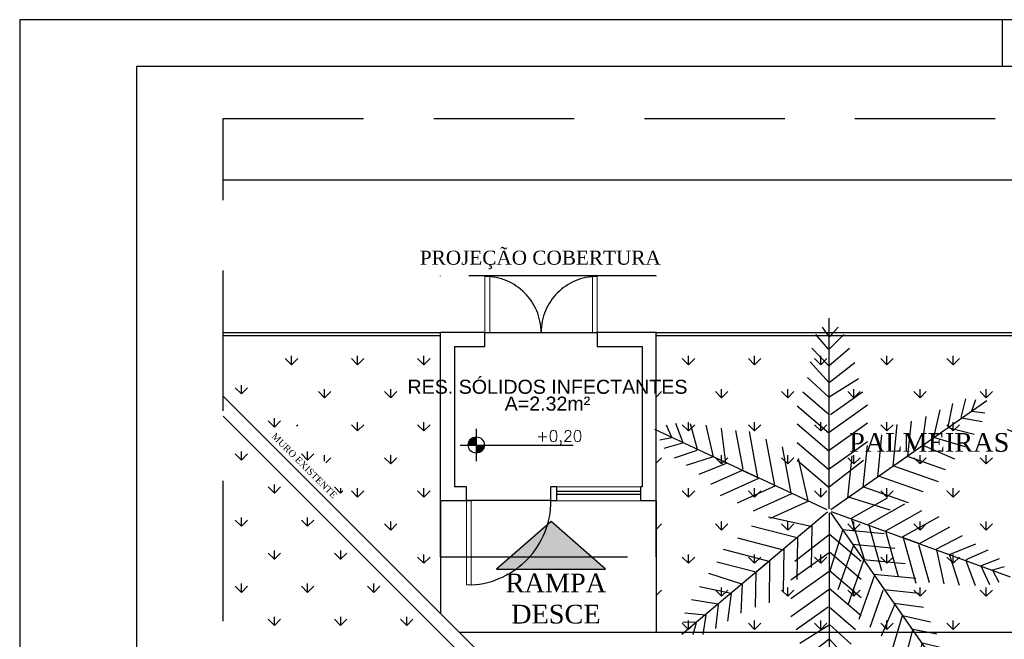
# Model space of a CAD drawing. Header units: millimetres. Extents: x 0 to 1189, y 0 to 841.
# Tile 19 of 58: x 0 to 210, y 709 to 841. Entities that reach past the tile are written whole.
import ezdxf
from ezdxf.enums import TextEntityAlignment as Align

# ---------------------------------------------------------------- set-up
doc = ezdxf.new("R2010")
doc.units = ezdxf.units.MM
doc.header["$LTSCALE"] = 8
for name, pattern in [('DASHED', [0.75, 0.5, -0.25]), ('DASHED2', [9.525, 6.35, -3.175]), ('HIDDEN', [0.375, 0.25, -0.125])]:
    doc.linetypes.add(name, pattern=pattern)
doc.layers.add('A-WALL', color=8, linetype='Continuous', lineweight=13)
for name, color, linetype in [('ARQ_ALV_ALT', 8, 'Continuous'), ('ARQ_ESQ_POR', 8, 'Continuous'), ('ARQ_LAY_CZA', 8, 'Continuous'), ('ARQ_PRJ_GER', 8, 'DASHED2'), ('ARQ_SMB_NIV', 8, 'Continuous'), ('ARQ_TXT_AMB', 8, 'Continuous'), ('ARQ_TXT_GER', 8, 'Continuous'), ('ARQ_TXT_TIT', 8, 'Continuous'), ('ARQ_VEG_GER', 8, 'Continuous'), ('ARQ_VEG_HTC', 8, 'Continuous'), ('ARQ_VIS_004', 8, 'Continuous'), ('H-FOLHAS', 7, 'Continuous'), ('HID-PRANCHA', 30, 'Continuous'), ('L1', 8, 'Continuous')]:
    doc.layers.add(name, color=color, linetype=linetype)
doc.layers.add('HID-PRANCHA-MODEL', color=30, linetype='Continuous', plot=False)
doc.layers.add('HID-VIEWPORT', color=252, linetype='Continuous', plot=False)
doc.styles.add('DUTCH', font='dutch.ttf', dxfattribs={"height": 0.16})
doc.styles.add('GRIFFE', font='simplex.shx')
doc.styles.add('LCR', font='times.ttf', dxfattribs={"height": 0.2})
doc.styles.add('Texto Cota', font='arial.ttf')

# ---------------------------------------------------------------- blocks, each defined once
blk = doc.blocks.new('Nivel Duplo')
for p, q in [((0, 0.144), (0, -0.144)), ((-0.144, 0), (0.144, 0)), ((0.072, 0), (0.864, 0))]:
    blk.add_line(p, q)
at = {"const_width": 0.024}
for points in [[(0, 0.06, 0.414214), (-0.06, 0, 0.414214)], [(0, -0.06, 0.414214), (0.06, 0, 0.414214)]]:
    blk.add_lwpolyline(points, format="xyb", dxfattribs=at)
blk.add_circle((0, 0), 0.072)
for points in [[(-0.0481, 0.0001), (0, 0), (-0.048, 0.0061), (-0.0001, 0.0477)], [(-0.0478, 0.0061), (-0.0002, 0.0476), (-0.0478, 0.01), (-0.0063, 0.0483)], [(-0.0478, 0.01), (-0.0063, 0.0483), (-0.0454, 0.017), (-0.0122, 0.047)], [(-0.0454, 0.017), (-0.0122, 0.047), (-0.0405, 0.0263), (-0.0214, 0.0434)], [(-0.0405, 0.0263), (-0.0214, 0.0434), (-0.0329, 0.0359), (-0.0237, 0.0423)], [(0.0481, -0.0001), (0, 0), (0.048, -0.0061), (0.0001, -0.0477)], [(0.0478, -0.0061), (0.0002, -0.0476), (0.0478, -0.01), (0.0063, -0.0483)], [(0.0478, -0.01), (0.0063, -0.0483), (0.0454, -0.017), (0.0122, -0.047)], [(0.0454, -0.017), (0.0122, -0.047), (0.0405, -0.0263), (0.0214, -0.0434)], [(0.0405, -0.0263), (0.0214, -0.0434), (0.0329, -0.0359), (0.0237, -0.0423)]]:
    blk.add_solid(points)
at = {"style": 'GRIFFE'}
blk.add_attdef('COTAREAL', text='', height=0.1, dxfattribs=at).set_placement((0.468, 0), align=Align.BOTTOM_CENTER)
blk.add_attdef('COTAPROJ', text='', height=0.1, dxfattribs=at).set_placement((0.468, -0.0329), align=Align.TOP_CENTER)
blk = doc.blocks.new('AREA')
at = {"style": 'Texto Cota'}
for tag, p in [('AREAS:COMODO', (0, 1.75)), ('AREAS:VALOR', (0, -1.25))]:
    blk.add_attdef(tag, text='', height=2.5, dxfattribs=at).set_placement(p, align=Align.MIDDLE_CENTER)
blk = doc.blocks.new('LEAF', base_point=(3271.7, 2217.8))
for p, q in [((3271.7, 2215.2), (3271.7, 1979.5)), ((3229.1, 2155.6), (3271.8, 2188.4)), ((3271.8, 2189.5), (3311.3, 2155.6)), ((3271.8, 2188.4), (3271.8, 2187.2)), ((3271.8, 2165.8), (3224.3, 2131.8)), ((3311.3, 2133), (3271.8, 2166.9)), ((3224.3, 2109.2), (3271.8, 2143.1)), ((3271.8, 2144.3), (3311.3, 2110.4)), ((3271.8, 2120.5), (3224.3, 2086.6)), ((3271.8, 2121.7), (3271.8, 2099.1)), ((3271.8, 2121.7), (3271.8, 2121.7)), ((3311.3, 2087.8), (3271.8, 2121.7)), ((3230.6, 2070.8), (3270.2, 2099.1)), ((3271.8, 2099.1), (3304.2, 2070.8)), ((3271.8, 2076.5), (3235.4, 2053.8)), ((3298.7, 2052.7), (3271.8, 2077.6)), ((3240.1, 2034.6), (3271.8, 2059.5)), ((3271.8, 2059.5), (3295.5, 2033.5)), ((3271.8, 2038), (3246.5, 2016.5)), ((3272.6, 2038), (3272.6, 2036.9)), ((3293.1, 2016.5), (3272.6, 2038)), ((3253.6, 1999.6), (3271.8, 2017.7)), ((3272.6, 2017.7), (3288.4, 1999.6)), ((3271.8, 2003), (3260.7, 1990.5)), ((3280.5, 1990.5), (3271.8, 2003))]:
    blk.add_line(p, q)
blk = doc.blocks.new('*E38')
at = {"layer": 'HID-PRANCHA-MODEL'}
for points in [[(1154, 821), (0, 821)], [(0, 821), (0, 0)]]:
    blk.add_lwpolyline(points, dxfattribs=at)
blk = doc.blocks.new('A0')
at = {"layer": 'HID-PRANCHA', "color": 254}
blk.add_line((21, 84.1), (21, 83.1), dxfattribs=at)
blk.add_lwpolyline([(0, 0), (118.9, 0), (118.9, 84.1), (0, 84.1)], close=True, dxfattribs=at)
at = {"layer": 'HID-PRANCHA'}
blk.add_lwpolyline([(2.5, 1), (117.9, 1), (117.9, 83.1), (2.5, 83.1)], close=True, dxfattribs=at)
blk = doc.blocks.new('A0 ABNT')
at = {"layer": 'HID-PRANCHA'}
blk.add_blockref('A0', (0, 0), dxfattribs=at)

msp = doc.modelspace()

# ---------------------------------------------------------------- hatches: boundary and pattern name
at = {"layer": 'ARQ_LAY_CZA'}
h = msp.add_hatch(color=256, dxfattribs=at)
h.dxf.hatch_style = 1
h.paths.add_polyline_path([(125.19, 723.57), (113.57, 733.73), (101.94, 723.57)])

# ---------------------------------------------------------------- linework, layer by layer
at = {"layer": 'A-WALL'}
for p, q in [((114.83, 741.17), (132.75, 741.17)), ((132.75, 738.17), (114.83, 738.17))]:
    msp.add_line(p, q, dxfattribs=at)
at = {"layer": 'ARQ_ALV_ALT'}
for p, q in [((99.44, 774.12), (89.94, 774.12)), ((89.94, 738.17), (89.94, 774.12)), ((99.44, 771.12), (99.44, 774.12)), ((136.02, 774.12), (123.44, 774.12)), ((123.44, 774.12), (123.44, 771.12)), ((136.02, 774.06), (136.02, 774.12)), ((136.02, 738.17), (136.02, 774.12)), ((136.02, 773.52), (136.02, 774.06)), ((92.94, 771.12), (99.44, 771.12)), ((92.94, 771.12), (92.94, 741.17)), ((123.44, 771.12), (133.02, 771.12)), ((133.02, 771.12), (133.02, 741.17)), ((105.39, 698.62), (43.51, 760.51)), ((105.39, 694.38), (43.51, 756.27)), ((95.53, 741.17), (92.94, 741.17)), ((95.53, 738.17), (95.53, 741.17)), ((114.83, 741.17), (113.53, 741.17)), ((113.53, 738.17), (113.53, 741.17)), ((133.02, 741.17), (132.75, 741.17)), ((95.53, 738.17), (89.94, 738.17)), ((114.83, 738.17), (113.53, 738.17)), ((136.02, 738.17), (132.75, 738.17))]:
    msp.add_line(p, q, dxfattribs=at)
at = {"layer": 'ARQ_ESQ_POR', "lineweight": 18}
for p, q in [((99.44, 786.12), (100.46, 786.12)), ((99.44, 774.12), (99.44, 786.12)), ((100.46, 774.12), (100.46, 786.12)), ((122.42, 774.12), (122.42, 786.08)), ((123.44, 774.12), (123.44, 786.12)), ((99.44, 774.12), (100.46, 774.12)), ((123.44, 774.12), (122.42, 774.12)), ((95.53, 738.17), (95.53, 720.16)), ((95.53, 738.17), (96.53, 738.17)), ((96.53, 738.17), (96.53, 720.16)), ((95.53, 720.16), (96.53, 720.16))]:
    msp.add_line(p, q, dxfattribs=at)
at = {"layer": 'ARQ_LAY_CZA'}
for p, q in [((113.57, 733.73), (101.94, 723.57)), ((125.19, 723.57), (113.57, 733.73)), ((101.94, 723.57), (125.19, 723.57))]:
    msp.add_line(p, q, dxfattribs=at)
at = {"layer": 'ARQ_PRJ_GER', "linetype": 'HIDDEN', "ltscale": 15}
for p, q in [((43.51, 819.9), (933.85, 819.9)), ((43.51, 397.4), (43.51, 819.9))]:
    msp.add_line(p, q, dxfattribs=at)
at = {"layer": 'ARQ_PRJ_GER', "linetype": 'DASHED', "ltscale": 10}
for p, q in [((89.94, 726.2), (89.94, 786.24)), ((136.02, 786.24), (89.94, 786.24)), ((136.02, 726.2), (136.02, 786.24)), ((89.94, 726.2), (136.02, 726.2))]:
    msp.add_line(p, q, dxfattribs=at)
at = {"layer": 'ARQ_PRJ_GER', "ltscale": 10}
for p, q in [((114.83, 738.17), (114.83, 741.17)), ((132.75, 738.17), (132.75, 741.17)), ((114.83, 740.22), (132.75, 740.22)), ((132.75, 739.52), (114.83, 739.52))]:
    msp.add_line(p, q, dxfattribs=at)
at = {"layer": 'ARQ_PRJ_GER'}
for centre, radius, start, end in [((99.44, 774.12), 12, 0, 90), ((123.44, 774.12), 12, 90, 180), ((95.53, 738.17), 18.03, 273.1788, 0)]:
    msp.add_arc(centre, radius, start, end, dxfattribs=at)
at = {"layer": 'ARQ_VEG_HTC', "linetype": 'Continuous'}
for p, q in [((58.09, 767.25), (56.76, 768.57)), ((58.09, 767.25), (58.09, 769.12)), ((58.09, 767.25), (59.42, 768.57)), ((72.23, 767.25), (70.91, 768.57)), ((72.23, 767.25), (72.23, 769.12)), ((72.23, 767.25), (73.56, 768.57)), ((86.37, 767.25), (85.05, 768.57)), ((86.37, 767.25), (86.37, 769.12)), ((86.37, 767.25), (87.7, 768.57)), ((142.94, 767.25), (141.62, 768.57)), ((142.94, 767.25), (142.94, 769.12)), ((142.94, 767.25), (144.27, 768.57)), ((157.08, 767.25), (155.76, 768.57)), ((157.08, 767.25), (157.08, 769.12)), ((157.08, 767.25), (158.41, 768.57)), ((171.23, 767.25), (169.9, 768.57)), ((171.23, 767.25), (171.23, 769.12)), ((171.23, 767.25), (172.55, 768.57)), ((185.37, 767.25), (184.04, 768.57)), ((185.37, 767.25), (185.37, 769.12)), ((185.37, 767.25), (186.69, 768.57)), ((199.51, 767.25), (198.19, 768.57)), ((199.51, 767.25), (199.51, 769.12)), ((199.51, 767.25), (200.84, 768.57)), ((47.38, 761), (46.06, 762.33)), ((47.38, 761), (48.71, 762.33)), ((47.39, 761), (47.39, 762.87)), ((65.16, 760.17), (65.16, 762.05)), ((79.3, 760.17), (79.3, 762.05)), ((150.01, 760.17), (150.01, 762.05)), ((164.16, 760.17), (164.16, 762.05)), ((178.3, 760.17), (178.3, 762.05)), ((192.44, 760.17), (192.44, 762.05)), ((206.58, 760.17), (206.58, 762.05)), ((65.16, 760.17), (63.84, 761.5)), ((65.16, 760.17), (66.49, 761.5)), ((79.3, 760.17), (77.98, 761.5)), ((79.3, 760.17), (80.63, 761.5)), ((136.02, 760.32), (137.2, 761.5)), ((150.01, 760.17), (148.69, 761.5)), ((150.01, 760.17), (151.34, 761.5)), ((164.16, 760.17), (162.83, 761.5)), ((164.16, 760.17), (165.48, 761.5)), ((178.3, 760.17), (176.97, 761.5)), ((178.3, 760.17), (179.62, 761.5)), ((192.44, 760.17), (191.11, 761.5)), ((192.44, 760.17), (193.77, 761.5)), ((206.58, 760.17), (205.26, 761.5)), ((206.58, 760.17), (207.91, 761.5)), ((54.46, 753.93), (54.46, 755.8)), ((54.45, 753.93), (53.13, 755.26)), ((54.45, 753.93), (55.78, 755.26)), ((59.19, 754.21), (59.42, 754.43)), ((72.23, 753.1), (70.91, 754.43)), ((72.23, 753.1), (72.23, 754.98)), ((72.23, 753.1), (73.56, 754.43)), ((86.37, 753.1), (85.05, 754.43)), ((86.37, 753.1), (86.37, 754.98)), ((86.37, 753.1), (87.7, 754.43)), ((142.94, 753.1), (141.62, 754.43)), ((142.94, 753.1), (142.94, 754.98)), ((142.94, 753.1), (144.27, 754.43)), ((157.08, 753.1), (155.76, 754.43)), ((157.08, 753.1), (157.08, 754.98)), ((157.08, 753.1), (158.41, 754.43)), ((171.23, 753.1), (169.9, 754.43)), ((171.23, 753.1), (171.23, 754.98)), ((171.23, 753.1), (172.55, 754.43)), ((185.37, 753.1), (184.04, 754.43)), ((185.37, 753.1), (185.37, 754.98)), ((185.37, 753.1), (186.69, 754.43)), ((199.51, 753.1), (198.19, 754.43)), ((199.51, 753.1), (199.51, 754.98)), ((199.51, 753.1), (200.84, 754.43)), ((47.38, 746.86), (46.06, 748.18)), ((47.38, 746.86), (48.71, 748.18)), ((47.39, 746.86), (47.39, 748.73)), ((61.53, 746.86), (60.2, 748.18)), ((61.53, 746.86), (62.85, 748.18)), ((61.54, 746.86), (61.54, 748.73)), ((65.16, 746.63), (65.16, 747.91)), ((65.42, 746.29), (66.49, 747.36)), ((79.3, 746.03), (77.98, 747.36)), ((79.3, 746.03), (79.3, 747.91)), ((79.3, 746.03), (80.63, 747.36)), ((136.02, 746.18), (137.2, 747.36)), ((150.01, 746.03), (148.69, 747.36)), ((150.01, 746.03), (150.01, 747.91)), ((150.01, 746.03), (151.34, 747.36)), ((164.16, 746.03), (162.83, 747.36)), ((164.16, 746.03), (164.16, 747.91)), ((164.16, 746.03), (165.48, 747.36)), ((178.3, 746.03), (176.97, 747.36)), ((178.3, 746.03), (178.3, 747.91)), ((178.3, 746.03), (179.62, 747.36)), ((192.44, 746.03), (191.11, 747.36)), ((192.44, 746.03), (192.44, 747.91)), ((192.44, 746.03), (193.77, 747.36)), ((206.58, 746.03), (205.26, 747.36)), ((206.58, 746.03), (206.58, 747.91)), ((206.58, 746.03), (207.91, 747.36)), ((54.45, 739.79), (53.13, 741.11)), ((54.45, 739.79), (55.78, 741.11)), ((54.46, 739.79), (54.46, 741.66)), ((68.6, 739.79), (67.27, 741.11)), ((68.61, 739.79), (68.61, 740.87)), ((72.23, 738.96), (72.23, 740.84)), ((86.37, 738.96), (86.37, 740.84)), ((142.94, 738.96), (142.94, 740.84)), ((157.08, 738.96), (157.08, 740.84)), ((171.23, 738.96), (171.23, 740.84)), ((185.37, 738.96), (185.37, 740.84)), ((199.51, 738.96), (199.51, 740.84)), ((68.6, 739.79), (69.07, 740.26)), ((72.23, 738.96), (70.91, 740.29)), ((72.23, 738.96), (73.56, 740.29)), ((86.37, 738.96), (85.05, 740.29)), ((86.37, 738.96), (87.7, 740.29)), ((142.94, 738.96), (141.62, 740.29)), ((142.94, 738.96), (144.27, 740.29)), ((157.08, 738.96), (155.76, 740.29)), ((157.08, 738.96), (158.41, 740.29)), ((171.23, 738.96), (169.9, 740.29)), ((171.23, 738.96), (172.55, 740.29)), ((185.37, 738.96), (184.04, 740.29)), ((185.37, 738.96), (186.69, 740.29)), ((199.51, 738.96), (198.19, 740.29)), ((199.51, 738.96), (200.84, 740.29)), ((47.39, 732.72), (47.39, 734.59)), ((61.54, 732.72), (61.54, 734.59)), ((47.38, 732.72), (46.06, 734.04)), ((47.38, 732.72), (48.71, 734.04)), ((61.53, 732.72), (60.2, 734.04)), ((61.53, 732.72), (62.85, 734.04)), ((79.3, 731.89), (77.98, 733.22)), ((79.3, 731.89), (79.3, 733.76)), ((79.3, 731.89), (80.63, 733.22)), ((136.02, 732.03), (137.2, 733.22)), ((150.01, 731.89), (148.69, 733.22)), ((150.01, 731.89), (150.01, 733.76)), ((150.01, 731.89), (151.34, 733.22)), ((164.16, 731.89), (162.83, 733.22)), ((164.16, 731.89), (164.16, 733.76)), ((164.16, 731.89), (165.48, 733.22)), ((178.3, 731.89), (176.97, 733.22)), ((178.3, 731.89), (178.3, 733.76)), ((178.3, 731.89), (179.62, 733.22)), ((192.44, 731.89), (191.11, 733.22)), ((192.44, 731.89), (192.44, 733.76)), ((192.44, 731.89), (193.77, 733.22)), ((206.58, 731.89), (205.26, 733.22)), ((206.58, 731.89), (206.58, 733.76)), ((206.58, 731.89), (207.91, 733.22)), ((54.45, 725.65), (53.13, 726.97)), ((54.45, 725.65), (55.78, 726.97)), ((54.46, 725.64), (54.46, 727.52)), ((68.6, 725.65), (67.27, 726.97)), ((68.6, 725.65), (69.92, 726.97)), ((68.61, 725.64), (68.61, 727.52)), ((86.37, 724.82), (85.05, 726.14)), ((86.37, 724.82), (86.37, 726.69)), ((86.37, 724.82), (87.7, 726.14)), ((142.94, 724.82), (141.62, 726.14)), ((142.94, 724.82), (142.94, 726.69)), ((142.94, 724.82), (144.27, 726.14)), ((157.08, 724.82), (155.76, 726.14)), ((157.08, 724.82), (157.08, 726.69)), ((157.08, 724.82), (158.41, 726.14)), ((171.23, 724.82), (169.9, 726.14)), ((171.23, 724.82), (171.23, 726.69)), ((171.23, 724.82), (172.55, 726.14)), ((185.37, 724.82), (184.04, 726.14)), ((185.37, 724.82), (185.37, 726.69)), ((185.37, 724.82), (186.69, 726.14)), ((199.51, 724.82), (198.19, 726.14)), ((199.51, 724.82), (199.51, 726.69)), ((199.51, 724.82), (200.84, 726.14)), ((47.38, 718.57), (46.06, 719.9)), ((47.38, 718.57), (48.71, 719.9)), ((47.39, 718.57), (47.39, 720.45)), ((61.53, 718.57), (60.2, 719.9)), ((61.53, 718.57), (62.85, 719.9)), ((61.54, 718.57), (61.54, 720.45)), ((75.67, 718.57), (74.34, 719.9)), ((75.67, 718.57), (76.99, 719.9)), ((75.68, 718.57), (75.68, 720.45)), ((136.02, 717.89), (137.2, 719.07)), ((150.01, 717.75), (148.69, 719.07)), ((150.01, 717.75), (150.01, 719.62)), ((150.01, 717.75), (151.34, 719.07)), ((164.16, 717.75), (162.83, 719.07)), ((164.16, 717.75), (164.16, 719.62)), ((164.16, 717.75), (165.48, 719.07)), ((178.3, 717.75), (176.97, 719.07)), ((178.3, 717.75), (178.3, 719.62)), ((178.3, 717.75), (179.62, 719.07)), ((192.44, 717.75), (191.11, 719.07)), ((192.44, 717.75), (192.44, 719.62)), ((192.44, 717.75), (193.77, 719.07)), ((206.58, 717.75), (205.26, 719.07)), ((206.58, 717.75), (206.58, 719.62)), ((206.58, 717.75), (207.91, 719.07)), ((54.45, 711.5), (53.13, 712.83)), ((54.45, 711.5), (55.78, 712.83)), ((54.46, 711.5), (54.46, 713.38)), ((68.6, 711.5), (67.27, 712.83)), ((68.6, 711.5), (69.92, 712.83)), ((68.61, 711.5), (68.61, 713.38)), ((82.74, 711.5), (81.41, 712.83)), ((82.74, 711.5), (84.06, 712.83)), ((82.75, 711.5), (82.75, 713.38)), ((142.94, 710.68), (141.62, 712)), ((142.94, 710.68), (142.94, 712.55)), ((142.94, 710.68), (144.27, 712)), ((157.08, 710.68), (155.76, 712)), ((157.08, 710.68), (157.08, 712.55)), ((157.08, 710.68), (158.41, 712)), ((171.23, 710.68), (169.9, 712)), ((171.23, 710.68), (171.23, 712.55)), ((171.23, 710.68), (172.55, 712)), ((185.37, 710.68), (184.04, 712)), ((185.37, 710.68), (185.37, 712.55)), ((185.37, 710.68), (186.69, 712)), ((199.51, 710.68), (198.19, 712)), ((199.51, 710.68), (199.51, 712.55)), ((199.51, 710.68), (200.84, 712))]:
    msp.add_line(p, q, dxfattribs=at)
at = {"layer": 'ARQ_VIS_004'}
for p, q in [((43.51, 774.12), (89.94, 774.12)), ((43.51, 773.52), (89.94, 773.52)), ((136.02, 774.12), (412.97, 774.12)), ((136.02, 773.52), (412.97, 773.52))]:
    msp.add_line(p, q, dxfattribs=at)
at = {"layer": 'HID-VIEWPORT', "linetype": 'Continuous'}
msp.add_lwpolyline([(25, 10), (1179, 10), (1179, 831), (25, 831)], close=True, dxfattribs=at)
at = {"layer": 'L1'}
for p, q in [((43.51, 806.77), (907.47, 806.77)), ((43.51, 774.12), (89.94, 774.12)), ((99.44, 774.12), (123.44, 774.12)), ((136.02, 774.12), (292.18, 774.12)), ((89.94, 738.17), (89.94, 714.08)), ((113.53, 738.2), (95.53, 738.2)), ((136.02, 738.17), (136.02, 710.03)), ((442.29, 710.03), (93.98, 710.03))]:
    msp.add_line(p, q, dxfattribs=at)

# ---------------------------------------------------------------- block references
at = {"layer": 'ARQ_SMB_NIV'}
ref = msp.add_blockref('Nivel Duplo', (97.59, 750.08), dxfattribs=dict(at, xscale=23.99999999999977, yscale=23.99999999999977, zscale=23.99999999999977))
ref.add_attrib('COTAREAL', '+0,20', dxfattribs={"layer": '0', "height": 2.4, "style": 'GRIFFE'}).set_placement((115.33, 750.08), align=Align.BOTTOM_CENTER)
at = {"layer": 'ARQ_TXT_AMB', "linetype": 'Continuous', "lineweight": -3, "xscale": 1.199999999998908, "yscale": 1.199999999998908, "zscale": 1.199999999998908}
msp.add_blockref('AREA', (112.81, 760.43), dxfattribs=at).add_auto_attribs({'AREAS:VALOR': 'A=2.32m²', 'AREAS:COMODO': 'RES. SÓLIDOS INFECTANTES'})
at = {"layer": 'ARQ_VEG_GER', "zscale": 0.2616615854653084}
for p, xscale, yscale, rotation in [((173.03, 736.01), 0.1726966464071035, 0.1726966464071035, 179.9999999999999), ((173.03, 736.01), 0.1726966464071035, 0.1726966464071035, 125), ((173.03, 736.01), 0.1726966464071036, 0.1726966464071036, 244.9999999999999), ((248.45, 736.01), 0.1726966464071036, 0.1726966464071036, 244.9999999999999), ((173.03, 736.01), 0.1726966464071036, 0.1726966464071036, 309.9999999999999), ((173.03, 736.01), 0.1726966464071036, 0.1726966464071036, 69.99999999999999), ((173.03, 736.01), 0.1726966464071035, 0.1726966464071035, 34.99999999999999)]:
    msp.add_blockref('LEAF', p, dxfattribs=dict(at, xscale=xscale, yscale=yscale, rotation=rotation))
at = {"layer": 'ARQ_VEG_GER', "xscale": 0.1726966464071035, "yscale": 0.1726966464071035, "zscale": 0.2616615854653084}
msp.add_blockref('LEAF', (173.03, 736.01), dxfattribs=at)
at = {"layer": 'H-FOLHAS'}
msp.add_blockref('*E38', (25, 10), dxfattribs=at)
at = {"layer": 'HID-PRANCHA', "xscale": 10, "yscale": 10, "zscale": 10}
msp.add_blockref('A0 ABNT', (0, 0), dxfattribs=at)

# ---------------------------------------------------------------- texts
at = {"layer": 'ARQ_TXT_GER', "style": 'DUTCH'}
msp.add_text('PROJEÇÃO COBERTURA', height=3, dxfattribs=at).set_placement((85.53, 788.63))
msp.add_text('MURO EXISTENTE', height=1.44, rotation=315, dxfattribs=at).set_placement((53.7, 751.82))
msp.add_text('MURO EXISTENTE', height=1.44, rotation=315, dxfattribs=at).set_placement((53.7, 751.82))
at = {"layer": 'ARQ_TXT_TIT', "style": 'LCR'}
for s, p in [('PALMEIRAS EXISTENTES', (177.28, 748.64)), ('RAMPA', (103.86, 718.6)), ('DESCE', (105.04, 711.93))]:
    msp.add_text(s, height=4, dxfattribs=at).set_placement(p)

doc.saveas('drawing.dxf')
